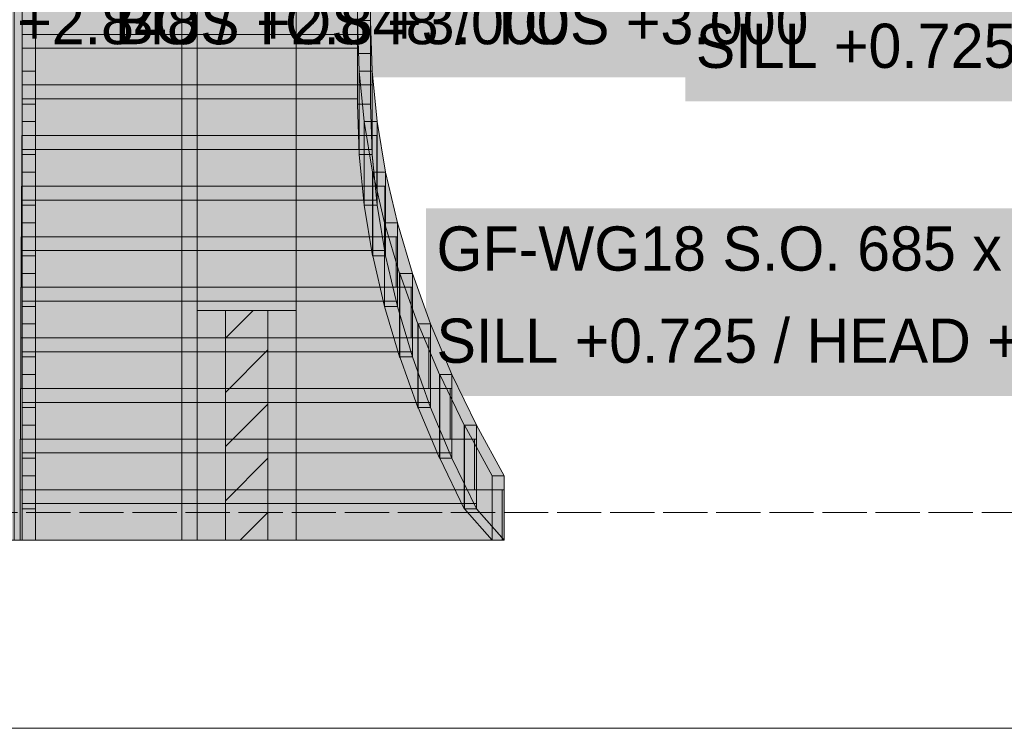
# Model space of a CAD drawing. Header units: millimetres. Extents: x 17 to 413, y 4 to 292.
# Tile 64 of 207: x 86 to 114, y 124 to 145. Entities that reach past the tile are written whole.
import ezdxf

# ---------------------------------------------------------------- set-up
doc = ezdxf.new("R2010")
doc.units = ezdxf.units.MM
doc.linetypes.add('DASHED', pattern=[1.524, 1.27, -0.254])
for name, color, linetype in [('FILL-C_BDBDBF', 7, 'Continuous'), ('FILL-EPS', 7, 'Continuous'), ('FILL-WHITE', 7, 'Continuous'), ('LINE-CORE', 7, 'Continuous'), ('LINE-INK', 7, 'Continuous'), ('LINE-STEEL-DASH', 7, 'DASHED'), ('LINE-STEEL_GREY', 7, 'Continuous'), ('TEXT-INK', 7, 'Continuous')]:
    doc.layers.add(name, color=color, linetype=linetype)

msp = doc.modelspace()

# ---------------------------------------------------------------- hatches: boundary and pattern name
at = {"layer": 'FILL-C_BDBDBF', "true_color": 0xbdbdbf}
h = msp.add_hatch(color=9, dxfattribs=at)
h.dxf.hatch_style = 1
h.paths.add_polyline_path([(91.538, 136.172), (92.757, 136.172), (92.757, 129.572), (91.585, 129.572), (91.538, 129.572)])
at = {"layer": 'FILL-EPS', "true_color": 0xccffff}
h = msp.add_hatch(color=7, dxfattribs=at)
h.dxf.hatch_style = 1
h.paths.add_polyline_path([(90.725, 135.313), (90.725, 136.172), (91.538, 136.172), (91.538, 129.572), (90.725, 129.572)])
h = msp.add_hatch(color=7, dxfattribs=at)
h.dxf.hatch_style = 1
h.paths.add_polyline_path([(93.57, 136.172), (93.57, 135.313), (93.57, 129.572), (92.757, 129.572), (92.757, 136.172), (92.993, 136.172)])
at = {"layer": 'FILL-WHITE', "true_color": 0xffffff}
h = msp.add_hatch(color=7, dxfattribs=at)
h.dxf.hatch_style = 1
h.paths.add_polyline_path([(90.725, 158.833), (90.725, 129.572), (74.627, 129.572), (74.627, 158.833)])
h.paths.add_polyline_path([(85.412, 152.972), (79.932, 152.972), (79.932, 136.172), (85.412, 136.172)], flags=0)
h = msp.add_hatch(color=7, dxfattribs=at)
h.dxf.hatch_style = 1
h.paths.add_polyline_path([(74.627, 158.833), (90.725, 158.833), (90.725, 129.572), (74.627, 129.572)])
h.paths.add_polyline_path([(85.412, 152.972), (79.932, 152.972), (79.932, 136.172), (85.412, 136.172)], flags=0)
h = msp.add_hatch(color=7, dxfattribs=at)
h.dxf.hatch_style = 1
h.paths.add_polyline_path([(91.49, 158.833), (91.49, 158.362), (126.97, 158.362), (126.97, 158.833), (132.979, 158.833), (132.979, 129.572), (128.17, 129.572), (128.17, 152.976), (90.286, 152.976), (90.286, 129.572), (85.472, 129.572), (85.472, 158.833)])
h = msp.add_hatch(color=7, dxfattribs=at)
h.dxf.hatch_style = 1
h.paths.add_polyline_path([(90.725, 158.833), (93.57, 158.833), (93.57, 157.183), (93.57, 157.182), (93.57, 129.572), (90.725, 129.572), (90.725, 158.833)])
h = msp.add_hatch(color=7, dxfattribs=at)
h.dxf.hatch_style = 1
h.paths.add_polyline_path([(93.57, 158.833), (93.57, 155.963), (93.57, 155.962), (93.57, 129.572), (93.57, 129.572), (90.725, 129.572), (90.725, 158.833)])
h.paths.add_polyline_path([(93.57, 157.182), (91.572, 157.182), (91.572, 155.962), (93.57, 155.962)], flags=0)
h = msp.add_hatch(color=7, dxfattribs=at)
h.dxf.hatch_style = 1
h.paths.add_polyline_path([(93.57, 158.833), (93.57, 157.182), (91.572, 157.182), (91.572, 155.962), (93.57, 155.962), (93.57, 129.572), (90.725, 129.572), (90.725, 158.833)])
h = msp.add_hatch(color=7, dxfattribs=at)
h.dxf.hatch_style = 1
h.paths.add_polyline_path([(85.472, 155.962), (132.979, 155.962), (132.979, 129.572), (128.17, 129.572), (128.17, 152.976), (90.286, 152.976), (90.286, 129.572), (85.472, 129.572), (85.472, 155.962)])
h = msp.add_hatch(color=7, dxfattribs=at)
h.dxf.hatch_style = 1
h.paths.add_polyline_path([(90.725, 136.172), (90.725, 152.976), (93.57, 152.976), (93.57, 136.172), (90.725, 136.172)])
h = msp.add_hatch(color=7, dxfattribs=at)
h.dxf.hatch_style = 1
h.paths.add_polyline_path([(85.706, 142.099), (85.706, 143.552), (85.706, 145.004), (85.706, 146.456), (85.706, 147.909), (85.706, 149.362), (85.706, 150.815), (86.082, 150.815), (86.082, 149.362), (86.082, 147.909), (86.082, 146.456), (86.082, 145.004), (86.082, 143.552), (86.082, 142.099)])
h = msp.add_hatch(color=7, dxfattribs=at)
h.dxf.hatch_style = 1
h.paths.add_polyline_path([(95.33, 142.099), (95.33, 143.552), (95.33, 145.004), (95.33, 146.456), (95.33, 147.909), (95.33, 149.362), (95.33, 150.815), (95.706, 150.815), (95.706, 149.362), (95.706, 147.909), (95.706, 146.456), (95.706, 145.004), (95.706, 143.552), (95.706, 142.099)])
h = msp.add_hatch(color=7, dxfattribs=at)
h.dxf.hatch_style = 1
h.paths.add_polyline_path([(81.202, 142.861), (106.018, 142.861), (106.018, 148.253), (81.202, 148.253)])
h = msp.add_hatch(color=7, dxfattribs=at)
h.dxf.hatch_style = 1
h.paths.add_polyline_path([(88.058, 142.861), (112.875, 142.861), (112.875, 148.253), (88.058, 148.253)])
h = msp.add_hatch(color=7, dxfattribs=at)
h.dxf.hatch_style = 1
h.paths.add_polyline_path([(104.744, 142.18), (127.211, 142.18), (127.211, 147.572), (104.744, 147.572)])
h = msp.add_hatch(color=7, dxfattribs=at)
h.dxf.hatch_style = 1
h.paths.add_polyline_path([(86.082, 145.952), (86.082, 144.499), (85.706, 144.499), (85.706, 145.952)])
h = msp.add_hatch(color=7, dxfattribs=at)
h.dxf.hatch_style = 1
h.paths.add_polyline_path([(85.706, 145.152), (85.706, 145.552), (95.33, 145.552), (95.33, 145.952), (95.706, 145.952), (95.706, 145.552), (95.706, 143.699), (95.706, 143.552), (95.33, 143.552), (95.33, 143.699), (85.706, 143.699), (85.706, 144.099)])
h = msp.add_hatch(color=7, dxfattribs=at)
h.dxf.hatch_style = 1
h.paths.add_polyline_path([(95.706, 145.952), (95.706, 144.499), (95.33, 144.499), (95.33, 145.952)])
h = msp.add_hatch(color=7, dxfattribs=at)
h.dxf.hatch_style = 1
h.paths.add_polyline_path([(85.706, 145.552), (95.706, 145.552), (95.706, 144.099), (85.706, 144.099), (85.706, 145.552)])
h = msp.add_hatch(color=7, dxfattribs=at)
h.dxf.hatch_style = 1
h.paths.add_polyline_path([(85.706, 143.699), (85.706, 144.099), (95.33, 144.099), (95.33, 144.499), (95.706, 144.499), (95.706, 144.099), (95.706, 142.246), (95.706, 142.099), (95.33, 142.099), (95.33, 142.246), (85.706, 142.246), (85.706, 142.646)])
h = msp.add_hatch(color=7, dxfattribs=at)
h.dxf.hatch_style = 1
h.paths.add_polyline_path([(86.082, 144.499), (86.082, 143.046), (85.706, 143.046), (85.706, 144.499)])
h = msp.add_hatch(color=7, dxfattribs=at)
h.dxf.hatch_style = 1
h.paths.add_polyline_path([(95.33, 144.512), (95.33, 144.499), (95.378, 143.046), (95.378, 140.646), (95.378, 140.633), (95.378, 140.646), (95.33, 142.099), (95.33, 144.499)])
h = msp.add_hatch(color=7, dxfattribs=at)
h.dxf.hatch_style = 1
h.paths.add_polyline_path([(95.33, 144.499), (95.706, 144.499), (95.706, 142.099), (95.33, 142.099)])
h = msp.add_hatch(color=7, dxfattribs=at)
h.dxf.hatch_style = 1
h.paths.add_polyline_path([(95.378, 143.046), (95.33, 144.499), (95.706, 144.499), (95.754, 143.046)])
h = msp.add_hatch(color=7, dxfattribs=at)
h.dxf.hatch_style = 1
h.paths.add_polyline_path([(95.706, 142.099), (95.706, 142.246), (95.706, 144.499), (95.753, 143.059), (95.754, 143.059), (95.754, 143.046), (95.754, 142.646), (95.754, 140.646), (95.706, 142.086), (95.706, 142.086)])
h = msp.add_hatch(color=7, dxfattribs=at)
h.dxf.hatch_style = 1
h.paths.add_polyline_path([(85.706, 144.099), (95.706, 144.099), (95.706, 142.646), (85.706, 142.646), (85.706, 144.099)])
h = msp.add_hatch(color=7, dxfattribs=at)
h.dxf.hatch_style = 1
h.paths.add_polyline_path([(86.082, 143.046), (86.082, 141.593), (85.706, 141.593), (85.706, 143.046)])
h = msp.add_hatch(color=7, dxfattribs=at)
h.dxf.hatch_style = 1
h.paths.add_polyline_path([(95.378, 140.646), (95.378, 143.046), (95.754, 143.046), (95.754, 140.646), (95.378, 140.646)])
h = msp.add_hatch(color=7, dxfattribs=at)
h.dxf.hatch_style = 1
h.paths.add_polyline_path([(95.754, 143.046), (95.754, 140.646), (95.379, 140.646), (95.379, 143.046)])
h = msp.add_hatch(color=7, dxfattribs=at)
h.dxf.hatch_style = 1
h.paths.add_polyline_path([(95.379, 143.046), (95.754, 143.046), (95.898, 141.593), (95.523, 141.593)])
h = msp.add_hatch(color=7, dxfattribs=at)
h.dxf.hatch_style = 1
h.paths.add_polyline_path([(95.523, 141.593), (95.523, 139.193), (95.379, 140.646), (95.379, 143.046)])
h = msp.add_hatch(color=7, dxfattribs=at)
h.dxf.hatch_style = 1
h.paths.add_polyline_path([(95.754, 140.646), (95.754, 140.793), (95.754, 143.046), (95.897, 141.606), (95.898, 141.606), (95.898, 141.593), (95.898, 141.193), (95.898, 139.193), (95.755, 140.633), (95.754, 140.633)])
h = msp.add_hatch(color=7, dxfattribs=at)
h.dxf.hatch_style = 1
h.paths.add_polyline_path([(85.699, 142.646), (95.747, 142.646), (95.747, 141.193), (85.699, 141.193)])
h = msp.add_hatch(color=7, dxfattribs=at)
h.dxf.hatch_style = 1
h.paths.add_polyline_path([(85.706, 142.646), (85.706, 141.193), (85.699, 141.193), (85.699, 142.646)])
h = msp.add_hatch(color=7, dxfattribs=at)
h.dxf.hatch_style = 1
h.paths.add_polyline_path([(85.706, 142.246), (85.706, 142.646), (95.754, 142.646), (95.754, 140.793), (85.706, 140.793), (85.706, 141.193)])
h = msp.add_hatch(color=7, dxfattribs=at)
h.dxf.hatch_style = 1
h.paths.add_polyline_path([(95.747, 142.646), (95.754, 142.646), (95.754, 141.193), (95.747, 141.193)])
h = msp.add_hatch(color=7, dxfattribs=at)
h.dxf.hatch_style = 1
h.paths.add_polyline_path([(85.706, 140.646), (85.706, 142.099), (86.082, 142.099), (86.082, 140.646)])
h = msp.add_hatch(color=7, dxfattribs=at)
h.dxf.hatch_style = 1
h.paths.add_polyline_path([(95.378, 140.646), (95.33, 142.099), (95.706, 142.099), (95.754, 140.646)])
h = msp.add_hatch(color=7, dxfattribs=at)
h.dxf.hatch_style = 1
h.paths.add_polyline_path([(85.706, 141.593), (86.082, 141.593), (86.082, 140.141), (85.706, 140.141), (85.706, 141.593)])
h = msp.add_hatch(color=7, dxfattribs=at)
h.dxf.hatch_style = 1
h.paths.add_polyline_path([(95.523, 141.593), (95.898, 141.593), (95.898, 139.193), (95.523, 139.193)])
h = msp.add_hatch(color=7, dxfattribs=at)
h.dxf.hatch_style = 1
h.paths.add_polyline_path([(95.898, 141.593), (95.898, 139.193), (95.525, 139.193), (95.525, 141.593)])
h = msp.add_hatch(color=7, dxfattribs=at)
h.dxf.hatch_style = 1
h.paths.add_polyline_path([(95.525, 141.593), (95.898, 141.593), (96.138, 140.141), (95.765, 140.141)])
h = msp.add_hatch(color=7, dxfattribs=at)
h.dxf.hatch_style = 1
h.paths.add_polyline_path([(95.765, 140.141), (95.765, 137.741), (95.525, 139.193), (95.525, 141.593)])
h = msp.add_hatch(color=7, dxfattribs=at)
h.dxf.hatch_style = 1
h.paths.add_polyline_path([(95.898, 139.341), (95.898, 141.593), (96.138, 140.141), (96.138, 139.741), (96.138, 137.741), (95.898, 139.193)])
h = msp.add_hatch(color=7, dxfattribs=at)
h.dxf.hatch_style = 1
h.paths.add_polyline_path([(95.883, 141.193), (95.883, 139.741), (85.691, 139.741), (85.691, 141.193)])
h = msp.add_hatch(color=7, dxfattribs=at)
h.dxf.hatch_style = 1
h.paths.add_polyline_path([(85.706, 141.193), (85.706, 139.741), (85.691, 139.741), (85.691, 141.193)])
h = msp.add_hatch(color=7, dxfattribs=at)
h.dxf.hatch_style = 1
h.paths.add_polyline_path([(85.706, 140.793), (85.706, 141.193), (95.898, 141.193), (95.898, 139.341), (85.706, 139.341), (85.706, 139.741)])
h = msp.add_hatch(color=7, dxfattribs=at)
h.dxf.hatch_style = 1
h.paths.add_polyline_path([(95.883, 141.193), (95.898, 141.193), (95.898, 139.741), (95.883, 139.741)])
h = msp.add_hatch(color=7, dxfattribs=at)
h.dxf.hatch_style = 1
h.paths.add_polyline_path([(85.706, 139.193), (85.706, 140.646), (86.082, 140.646), (86.082, 139.193)])
h = msp.add_hatch(color=7, dxfattribs=at)
h.dxf.hatch_style = 1
h.paths.add_polyline_path([(95.379, 140.646), (95.754, 140.646), (95.898, 139.193), (95.523, 139.193)])
h = msp.add_hatch(color=7, dxfattribs=at)
h.dxf.hatch_style = 1
h.paths.add_polyline_path([(86.082, 140.141), (86.082, 138.688), (85.706, 138.688), (85.706, 140.141)])
h = msp.add_hatch(color=7, dxfattribs=at)
h.dxf.hatch_style = 1
h.paths.add_polyline_path([(95.765, 137.741), (95.765, 140.141), (96.138, 140.141), (96.138, 137.741)])
h = msp.add_hatch(color=7, dxfattribs=at)
h.dxf.hatch_style = 1
h.paths.add_polyline_path([(95.766, 140.154), (95.767, 140.141), (96.103, 138.688), (96.103, 136.288), (96.104, 136.276), (96.103, 136.288), (95.767, 137.741), (95.767, 140.141)])
h = msp.add_hatch(color=7, dxfattribs=at)
h.dxf.hatch_style = 1
h.paths.add_polyline_path([(96.138, 140.141), (96.138, 137.741), (95.767, 137.741), (95.767, 140.141)])
h = msp.add_hatch(color=7, dxfattribs=at)
h.dxf.hatch_style = 1
h.paths.add_polyline_path([(96.103, 138.688), (95.767, 140.141), (96.138, 140.141), (96.474, 138.688)])
h = msp.add_hatch(color=7, dxfattribs=at)
h.dxf.hatch_style = 1
h.paths.add_polyline_path([(96.138, 137.741), (96.138, 137.888), (96.138, 140.141), (96.474, 138.688), (96.474, 138.288), (96.474, 136.288)])
h = msp.add_hatch(color=7, dxfattribs=at)
h.dxf.hatch_style = 1
h.paths.add_polyline_path([(85.684, 139.741), (96.116, 139.741), (96.116, 138.288), (85.684, 138.288)])
h = msp.add_hatch(color=7, dxfattribs=at)
h.dxf.hatch_style = 1
h.paths.add_polyline_path([(85.706, 139.741), (85.706, 138.288), (85.684, 138.288), (85.684, 139.741)])
h = msp.add_hatch(color=7, dxfattribs=at)
h.dxf.hatch_style = 1
h.paths.add_polyline_path([(85.706, 139.341), (85.706, 139.741), (96.138, 139.741), (96.138, 137.888), (85.706, 137.888), (85.706, 138.288)])
h = msp.add_hatch(color=7, dxfattribs=at)
h.dxf.hatch_style = 1
h.paths.add_polyline_path([(96.116, 138.288), (96.116, 139.741), (96.138, 139.741), (96.138, 138.288)])
h = msp.add_hatch(color=7, dxfattribs=at)
h.dxf.hatch_style = 1
h.paths.add_polyline_path([(85.706, 137.741), (85.706, 139.193), (86.082, 139.193), (86.082, 137.741), (85.706, 137.741)])
h = msp.add_hatch(color=7, dxfattribs=at)
h.dxf.hatch_style = 1
h.paths.add_polyline_path([(95.525, 139.193), (95.898, 139.193), (96.138, 137.741), (95.765, 137.741)])
h = msp.add_hatch(color=7, dxfattribs=at)
h.dxf.hatch_style = 1
h.paths.add_polyline_path([(97.299, 133.713), (119.766, 133.713), (119.766, 139.105), (97.299, 139.105)])
h = msp.add_hatch(color=7, dxfattribs=at)
h.dxf.hatch_style = 1
h.paths.add_polyline_path([(86.082, 138.688), (86.082, 137.236), (85.706, 137.236), (85.706, 138.688)])
h = msp.add_hatch(color=7, dxfattribs=at)
h.dxf.hatch_style = 1
h.paths.add_polyline_path([(96.103, 136.288), (96.103, 138.688), (96.474, 138.688), (96.474, 136.288)])
h = msp.add_hatch(color=7, dxfattribs=at)
h.dxf.hatch_style = 1
h.paths.add_polyline_path([(96.107, 138.688), (96.539, 137.236), (96.539, 134.836), (96.54, 134.823), (96.539, 134.836), (96.107, 136.288), (96.107, 138.688), (96.105, 138.701)])
h = msp.add_hatch(color=7, dxfattribs=at)
h.dxf.hatch_style = 1
h.paths.add_polyline_path([(96.474, 138.688), (96.474, 136.288), (96.107, 136.288), (96.107, 138.688)])
h = msp.add_hatch(color=7, dxfattribs=at)
h.dxf.hatch_style = 1
h.paths.add_polyline_path([(96.906, 137.236), (96.539, 137.236), (96.107, 138.688), (96.474, 138.688)])
h = msp.add_hatch(color=7, dxfattribs=at)
h.dxf.hatch_style = 1
h.paths.add_polyline_path([(96.906, 137.236), (96.906, 136.836), (96.906, 134.836), (96.474, 136.288), (96.474, 136.436), (96.474, 138.688)])
h = msp.add_hatch(color=7, dxfattribs=at)
h.dxf.hatch_style = 1
h.paths.add_polyline_path([(96.444, 138.288), (96.444, 136.836), (85.676, 136.836), (85.676, 138.288)])
h = msp.add_hatch(color=7, dxfattribs=at)
h.dxf.hatch_style = 1
h.paths.add_polyline_path([(85.706, 138.288), (85.706, 136.836), (85.676, 136.836), (85.676, 138.288)])
h = msp.add_hatch(color=7, dxfattribs=at)
h.dxf.hatch_style = 1
h.paths.add_polyline_path([(85.706, 137.888), (85.706, 138.288), (96.474, 138.288), (96.474, 136.436), (85.706, 136.436), (85.706, 136.836)])
h = msp.add_hatch(color=7, dxfattribs=at)
h.dxf.hatch_style = 1
h.paths.add_polyline_path([(96.444, 138.288), (96.474, 138.288), (96.474, 136.836), (96.444, 136.836)])
h = msp.add_hatch(color=7, dxfattribs=at)
h.dxf.hatch_style = 1
h.paths.add_polyline_path([(85.706, 137.741), (86.082, 137.741), (86.082, 136.288), (85.706, 136.288)])
h = msp.add_hatch(color=7, dxfattribs=at)
h.dxf.hatch_style = 1
h.paths.add_polyline_path([(96.103, 136.288), (95.767, 137.741), (96.138, 137.741), (96.474, 136.288)])
h = msp.add_hatch(color=7, dxfattribs=at)
h.dxf.hatch_style = 1
h.paths.add_polyline_path([(86.082, 137.236), (86.082, 135.783), (85.706, 135.783), (85.706, 137.236)])
h = msp.add_hatch(color=7, dxfattribs=at)
h.dxf.hatch_style = 1
h.paths.add_polyline_path([(96.539, 134.836), (96.539, 137.236), (96.906, 137.236), (96.906, 134.836)])
h = msp.add_hatch(color=7, dxfattribs=at)
h.dxf.hatch_style = 1
h.paths.add_polyline_path([(96.541, 137.248), (96.543, 137.236), (97.063, 135.783), (97.063, 133.383), (97.065, 133.37), (97.063, 133.383), (96.543, 134.836), (96.543, 137.236)])
h = msp.add_hatch(color=7, dxfattribs=at)
h.dxf.hatch_style = 1
h.paths.add_polyline_path([(96.906, 137.236), (96.906, 134.836), (96.543, 134.836), (96.543, 137.236)])
h = msp.add_hatch(color=7, dxfattribs=at)
h.dxf.hatch_style = 1
h.paths.add_polyline_path([(96.906, 137.236), (97.426, 135.783), (97.063, 135.783), (96.543, 137.236), (96.906, 137.236)])
h = msp.add_hatch(color=7, dxfattribs=at)
h.dxf.hatch_style = 1
h.paths.add_polyline_path([(97.426, 135.783), (97.426, 135.383), (97.426, 133.383), (96.906, 134.836), (96.906, 134.983), (96.906, 137.236)])
h = msp.add_hatch(color=7, dxfattribs=at)
h.dxf.hatch_style = 1
h.paths.add_polyline_path([(96.868, 136.836), (96.868, 135.383), (85.668, 135.383), (85.668, 136.836)])
h = msp.add_hatch(color=7, dxfattribs=at)
h.dxf.hatch_style = 1
h.paths.add_polyline_path([(85.706, 136.836), (85.706, 135.383), (85.668, 135.383), (85.668, 136.836)])
h = msp.add_hatch(color=7, dxfattribs=at)
h.dxf.hatch_style = 1
h.paths.add_polyline_path([(85.706, 136.436), (85.706, 136.836), (96.906, 136.836), (96.906, 134.983), (85.706, 134.983), (85.706, 135.383)])
h = msp.add_hatch(color=7, dxfattribs=at)
h.dxf.hatch_style = 1
h.paths.add_polyline_path([(96.868, 135.383), (96.868, 136.836), (96.906, 136.836), (96.906, 135.383)])
h = msp.add_hatch(color=7, dxfattribs=at)
h.dxf.hatch_style = 1
h.paths.add_polyline_path([(85.706, 136.288), (86.082, 136.288), (86.082, 134.836), (85.706, 134.836)])
h = msp.add_hatch(color=7, dxfattribs=at)
h.dxf.hatch_style = 1
h.paths.add_polyline_path([(96.906, 134.836), (96.539, 134.836), (96.107, 136.288), (96.474, 136.288)])
h = msp.add_hatch(color=7, dxfattribs=at)
h.dxf.hatch_style = 1
h.paths.add_polyline_path([(86.082, 135.783), (86.082, 134.33), (85.706, 134.33), (85.706, 135.783)])
h = msp.add_hatch(color=7, dxfattribs=at)
h.dxf.hatch_style = 1
h.paths.add_polyline_path([(97.063, 133.383), (97.063, 135.783), (97.426, 135.783), (97.426, 133.383)])
h = msp.add_hatch(color=7, dxfattribs=at)
h.dxf.hatch_style = 1
h.paths.add_polyline_path([(97.426, 135.783), (97.426, 133.383), (97.068, 133.383), (97.068, 135.783)])
h = msp.add_hatch(color=7, dxfattribs=at)
h.dxf.hatch_style = 1
h.paths.add_polyline_path([(98.042, 134.33), (97.684, 134.33), (97.068, 135.783), (97.426, 135.783)])
h = msp.add_hatch(color=7, dxfattribs=at)
h.dxf.hatch_style = 1
h.paths.add_polyline_path([(97.684, 134.33), (97.684, 131.93), (97.068, 133.383), (97.068, 135.783)])
h = msp.add_hatch(color=7, dxfattribs=at)
h.dxf.hatch_style = 1
h.paths.add_polyline_path([(97.426, 133.383), (97.426, 133.53), (97.426, 135.783), (98.042, 134.33), (98.042, 134.33), (98.042, 133.93), (98.042, 131.93), (97.426, 133.383)])
h = msp.add_hatch(color=7, dxfattribs=at)
h.dxf.hatch_style = 1
h.paths.add_polyline_path([(97.381, 135.383), (97.381, 133.93), (85.661, 133.93), (85.661, 135.383)])
h = msp.add_hatch(color=7, dxfattribs=at)
h.dxf.hatch_style = 1
h.paths.add_polyline_path([(85.706, 135.383), (85.706, 133.93), (85.661, 133.93), (85.661, 135.383)])
h = msp.add_hatch(color=7, dxfattribs=at)
h.dxf.hatch_style = 1
h.paths.add_polyline_path([(85.706, 134.983), (85.706, 135.383), (97.426, 135.383), (97.426, 133.53), (85.706, 133.53), (85.706, 133.93)])
h = msp.add_hatch(color=7, dxfattribs=at)
h.dxf.hatch_style = 1
h.paths.add_polyline_path([(97.381, 135.383), (97.426, 135.383), (97.426, 133.93), (97.381, 133.93)])
h = msp.add_hatch(color=7, dxfattribs=at)
h.dxf.hatch_style = 1
h.paths.add_polyline_path([(85.706, 133.383), (85.706, 134.836), (86.082, 134.836), (86.082, 133.383)])
h = msp.add_hatch(color=7, dxfattribs=at)
h.dxf.hatch_style = 1
h.paths.add_polyline_path([(96.906, 134.836), (97.426, 133.383), (97.063, 133.383), (96.543, 134.836), (96.906, 134.836)])
h = msp.add_hatch(color=7, dxfattribs=at)
h.dxf.hatch_style = 1
h.paths.add_polyline_path([(85.706, 134.33), (86.082, 134.33), (86.082, 132.878), (85.706, 132.878), (85.706, 134.33)])
h = msp.add_hatch(color=7, dxfattribs=at)
h.dxf.hatch_style = 1
h.paths.add_polyline_path([(97.684, 134.33), (98.042, 134.33), (98.042, 131.93), (97.684, 131.93)])
h = msp.add_hatch(color=7, dxfattribs=at)
h.dxf.hatch_style = 1
h.paths.add_polyline_path([(98.042, 134.33), (98.042, 131.93), (97.69, 131.93), (97.69, 134.33)])
h = msp.add_hatch(color=7, dxfattribs=at)
h.dxf.hatch_style = 1
h.paths.add_polyline_path([(98.042, 134.33), (98.746, 132.878), (98.394, 132.878), (97.69, 134.33), (98.042, 134.33)])
h = msp.add_hatch(color=7, dxfattribs=at)
h.dxf.hatch_style = 1
h.paths.add_polyline_path([(98.394, 132.878), (98.394, 130.478), (97.69, 131.93), (97.69, 134.33)])
h = msp.add_hatch(color=7, dxfattribs=at)
h.dxf.hatch_style = 1
h.paths.add_polyline_path([(98.042, 131.93), (98.042, 132.078), (98.042, 134.33), (98.746, 132.878), (98.746, 132.478), (98.746, 130.478)])
h = msp.add_hatch(color=7, dxfattribs=at)
h.dxf.hatch_style = 1
h.paths.add_polyline_path([(85.654, 133.93), (97.99, 133.93), (97.99, 132.478), (85.654, 132.478), (85.654, 133.93)])
h = msp.add_hatch(color=7, dxfattribs=at)
h.dxf.hatch_style = 1
h.paths.add_polyline_path([(85.706, 133.93), (85.706, 132.478), (85.654, 132.478), (85.654, 133.93)])
h = msp.add_hatch(color=7, dxfattribs=at)
h.dxf.hatch_style = 1
h.paths.add_polyline_path([(85.706, 133.53), (85.706, 133.93), (98.042, 133.93), (98.042, 132.078), (85.706, 132.078), (85.706, 132.478)])
h = msp.add_hatch(color=7, dxfattribs=at)
h.dxf.hatch_style = 1
h.paths.add_polyline_path([(97.99, 133.93), (98.042, 133.93), (98.042, 132.478), (97.99, 132.478)])
h = msp.add_hatch(color=7, dxfattribs=at)
h.dxf.hatch_style = 1
h.paths.add_polyline_path([(85.706, 131.93), (85.706, 133.383), (86.082, 133.383), (86.082, 131.93)])
h = msp.add_hatch(color=7, dxfattribs=at)
h.dxf.hatch_style = 1
h.paths.add_polyline_path([(98.042, 131.93), (97.684, 131.93), (97.068, 133.383), (97.426, 133.383)])
h = msp.add_hatch(color=7, dxfattribs=at)
h.dxf.hatch_style = 1
h.paths.add_polyline_path([(86.082, 132.878), (86.082, 131.425), (85.706, 131.425), (85.706, 132.878)])
h = msp.add_hatch(color=7, dxfattribs=at)
h.dxf.hatch_style = 1
h.paths.add_polyline_path([(98.394, 130.478), (98.394, 132.878), (98.746, 132.878), (98.746, 130.478)])
h = msp.add_hatch(color=7, dxfattribs=at)
h.dxf.hatch_style = 1
h.paths.add_polyline_path([(98.746, 132.878), (98.746, 130.478), (98.401, 130.478), (98.401, 132.878)])
h = msp.add_hatch(color=7, dxfattribs=at)
h.dxf.hatch_style = 1
h.paths.add_polyline_path([(99.546, 131.425), (99.201, 131.425), (98.401, 132.878), (98.746, 132.878)])
h = msp.add_hatch(color=7, dxfattribs=at)
h.dxf.hatch_style = 1
h.paths.add_polyline_path([(99.201, 131.425), (99.201, 129.572), (98.401, 130.478), (98.401, 132.878)])
h = msp.add_hatch(color=7, dxfattribs=at)
h.dxf.hatch_style = 1
h.paths.add_polyline_path([(98.746, 130.625), (98.746, 132.878), (99.546, 131.425), (99.546, 131.025), (99.546, 129.572), (99.483, 129.572), (99.483, 129.644), (98.746, 130.478)])
h = msp.add_hatch(color=7, dxfattribs=at)
h.dxf.hatch_style = 1
h.paths.add_polyline_path([(98.688, 132.478), (98.688, 131.025), (85.648, 131.025), (85.648, 132.478)])
h = msp.add_hatch(color=7, dxfattribs=at)
h.dxf.hatch_style = 1
h.paths.add_polyline_path([(85.706, 132.478), (85.706, 131.025), (85.648, 131.025), (85.648, 132.478)])
h = msp.add_hatch(color=7, dxfattribs=at)
h.dxf.hatch_style = 1
h.paths.add_polyline_path([(85.706, 132.078), (85.706, 132.478), (98.746, 132.478), (98.746, 130.625), (85.706, 130.625), (85.706, 131.025)])
h = msp.add_hatch(color=7, dxfattribs=at)
h.dxf.hatch_style = 1
h.paths.add_polyline_path([(98.688, 131.025), (98.688, 132.478), (98.746, 132.478), (98.746, 131.025)])
h = msp.add_hatch(color=7, dxfattribs=at)
h.dxf.hatch_style = 1
h.paths.add_polyline_path([(85.706, 130.478), (85.706, 131.93), (86.082, 131.93), (86.082, 130.478), (85.706, 130.478)])
h = msp.add_hatch(color=7, dxfattribs=at)
h.dxf.hatch_style = 1
h.paths.add_polyline_path([(98.042, 131.93), (98.746, 130.478), (98.394, 130.478), (97.69, 131.93), (98.042, 131.93)])
h = msp.add_hatch(color=7, dxfattribs=at)
h.dxf.hatch_style = 1
h.paths.add_polyline_path([(85.706, 129.572), (85.706, 131.425), (86.082, 131.425), (86.082, 129.572), (85.706, 129.572)])
h = msp.add_hatch(color=7, dxfattribs=at)
h.dxf.hatch_style = 1
h.paths.add_polyline_path([(99.201, 129.572), (99.201, 131.425), (99.546, 131.425), (99.546, 129.572), (99.201, 129.572)])
h = msp.add_hatch(color=7, dxfattribs=at)
h.dxf.hatch_style = 1
h.paths.add_polyline_path([(99.483, 131.025), (99.483, 129.572), (85.643, 129.572), (85.643, 131.025)])
h = msp.add_hatch(color=7, dxfattribs=at)
h.dxf.hatch_style = 1
h.paths.add_polyline_path([(85.706, 131.025), (85.706, 129.572), (85.643, 129.572), (85.643, 131.025)])
h = msp.add_hatch(color=7, dxfattribs=at)
h.dxf.hatch_style = 1
h.paths.add_polyline_path([(85.706, 130.625), (85.706, 131.025), (99.546, 131.025), (99.546, 129.572), (85.706, 129.572)])
h = msp.add_hatch(color=7, dxfattribs=at)
h.dxf.hatch_style = 1
h.paths.add_polyline_path([(85.706, 130.478), (86.082, 130.478), (86.082, 129.572), (85.706, 129.572)])
h = msp.add_hatch(color=7, dxfattribs=at)
h.dxf.hatch_style = 1
h.paths.add_polyline_path([(98.746, 130.478), (99.546, 129.572), (99.201, 129.572), (98.401, 130.478)])

# ---------------------------------------------------------------- linework, layer by layer
at = {"layer": 'LINE-CORE', "lineweight": 5}
for points in [[(90.725, 158.833), (90.725, 129.572), (74.627, 129.572), (74.627, 158.833)], [(74.627, 158.833), (90.725, 158.833), (90.725, 129.572), (74.627, 129.572)], [(91.49, 158.833), (91.49, 158.362), (126.97, 158.362), (126.97, 158.833), (132.979, 158.833), (132.979, 129.572), (128.17, 129.572), (128.17, 152.976), (90.286, 152.976), (90.286, 129.572), (85.472, 129.572), (85.472, 158.833)], [(90.725, 158.833), (90.725, 158.833), (93.57, 158.833), (93.57, 157.183), (93.57, 157.182), (93.57, 129.572), (93.57, 129.572), (93.57, 129.572), (93.57, 129.572), (90.725, 129.572), (90.725, 158.833), (90.725, 158.833)], [(93.57, 158.833), (93.57, 155.963), (93.57, 155.962), (93.57, 129.572), (93.57, 129.572), (90.725, 129.572), (90.725, 158.833)], [(93.57, 158.833), (93.57, 157.182), (91.572, 157.182), (91.572, 155.962), (93.57, 155.962), (93.57, 129.572), (93.57, 129.572), (93.57, 129.572), (93.57, 129.572), (90.725, 129.572), (90.725, 129.572), (90.725, 158.833), (90.725, 158.833), (90.725, 158.833), (90.725, 158.833)], [(85.472, 155.962), (132.979, 155.962), (132.979, 129.572), (128.17, 129.572), (128.17, 152.976), (90.286, 152.976), (90.286, 129.572), (85.472, 129.572), (85.472, 129.572), (85.472, 129.572), (85.472, 129.572), (85.472, 155.962), (85.472, 155.962)], [(90.725, 136.172), (90.725, 136.172), (90.725, 152.976), (93.57, 152.976), (93.57, 152.976), (93.57, 152.976), (93.57, 136.172), (90.725, 136.172), (90.725, 136.172)], [(86.082, 145.952), (86.082, 144.499), (86.082, 144.499), (85.706, 144.499), (85.706, 145.952), (85.706, 145.952)], [(85.706, 145.152), (85.706, 145.552), (95.33, 145.552), (95.33, 145.952), (95.706, 145.952), (95.706, 145.552), (95.706, 143.699), (95.706, 143.552), (95.33, 143.552), (95.33, 143.699), (85.706, 143.699), (85.706, 144.099)], [(95.706, 145.952), (95.706, 144.499), (95.706, 144.499), (95.33, 144.499), (95.33, 145.952), (95.33, 145.952)], [(85.706, 145.552), (85.706, 145.552), (95.706, 145.552), (95.706, 144.099), (95.706, 144.099), (95.706, 144.099), (95.706, 144.099), (85.706, 144.099), (85.706, 145.552), (85.706, 145.552)], [(85.706, 143.699), (85.706, 144.099), (95.33, 144.099), (95.33, 144.499), (95.706, 144.499), (95.706, 144.099), (95.706, 142.246), (95.706, 142.099), (95.33, 142.099), (95.33, 142.246), (85.706, 142.246), (85.706, 142.646)], [(86.082, 144.499), (86.082, 143.046), (86.082, 143.046), (85.706, 143.046), (85.706, 144.499), (85.706, 144.499)], [(95.33, 144.512), (95.33, 144.499), (95.378, 143.046), (95.378, 140.646), (95.378, 140.633), (95.378, 140.633), (95.378, 140.646), (95.33, 142.099), (95.33, 144.499), (95.33, 144.512)], [(95.33, 144.499), (95.33, 144.499), (95.33, 144.499), (95.706, 144.499), (95.706, 142.099), (95.706, 142.099), (95.706, 142.099), (95.706, 142.099), (95.33, 142.099), (95.33, 144.499)], [(95.378, 143.046), (95.33, 144.499), (95.706, 144.499), (95.706, 144.499), (95.754, 143.046), (95.378, 143.046)], [(95.706, 142.099), (95.706, 142.099), (95.706, 142.246), (95.706, 142.246), (95.706, 144.499), (95.753, 143.059), (95.754, 143.059), (95.754, 143.046), (95.754, 143.046), (95.754, 142.646), (95.754, 142.646), (95.754, 140.646), (95.706, 142.086), (95.706, 142.086)], [(85.706, 144.099), (85.706, 144.099), (95.706, 144.099), (95.706, 142.646), (95.706, 142.646), (95.706, 142.646), (95.706, 142.646), (85.706, 142.646), (85.706, 144.099), (85.706, 144.099)], [(86.082, 143.046), (86.082, 141.593), (86.082, 141.593), (85.706, 141.593), (85.706, 143.046), (85.706, 143.046)], [(95.378, 140.646), (95.378, 140.646), (95.378, 143.046), (95.754, 143.046), (95.754, 143.046), (95.754, 143.046), (95.754, 143.046), (95.754, 140.646), (95.378, 140.646), (95.378, 140.646)], [(95.754, 143.046), (95.754, 140.646), (95.379, 140.646), (95.379, 143.046)], [(95.379, 143.046), (95.754, 143.046), (95.898, 141.593), (95.523, 141.593)], [(95.523, 141.593), (95.523, 139.193), (95.379, 140.646), (95.379, 143.046)], [(95.754, 140.646), (95.754, 140.646), (95.754, 140.646), (95.754, 140.793), (95.754, 140.793), (95.754, 143.046), (95.897, 141.606), (95.898, 141.606), (95.898, 141.593), (95.898, 141.593), (95.898, 141.593), (95.898, 141.193), (95.898, 141.193), (95.898, 139.193), (95.755, 140.633), (95.754, 140.633)], [(85.699, 142.646), (85.699, 142.646), (95.747, 142.646), (95.747, 141.193), (95.747, 141.193), (95.747, 141.193), (85.699, 141.193), (85.699, 142.646)], [(85.706, 142.646), (85.706, 141.193), (85.706, 141.193), (85.699, 141.193), (85.699, 142.646), (85.699, 142.646)], [(85.706, 142.246), (85.706, 142.646), (95.754, 142.646), (95.754, 142.646), (95.754, 142.646), (95.754, 140.793), (85.706, 140.793), (85.706, 141.193)], [(95.747, 142.646), (95.754, 142.646), (95.754, 141.193), (95.747, 141.193)], [(85.706, 140.646), (85.706, 142.099), (86.082, 142.099), (86.082, 142.099), (86.082, 140.646), (85.706, 140.646)], [(95.378, 140.646), (95.33, 142.099), (95.706, 142.099), (95.706, 142.099), (95.754, 140.646), (95.378, 140.646)], [(85.706, 141.593), (86.082, 141.593), (86.082, 140.141), (86.082, 140.141), (86.082, 140.141), (86.082, 140.141), (85.706, 140.141), (85.706, 141.593), (85.706, 141.593), (85.706, 141.593)], [(95.523, 141.593), (95.898, 141.593), (95.898, 139.193), (95.523, 139.193)], [(95.898, 141.593), (95.898, 139.193), (95.898, 139.193), (95.525, 139.193), (95.525, 141.593), (95.525, 141.593)], [(95.525, 141.593), (95.898, 141.593), (95.898, 141.593), (96.138, 140.141), (95.765, 140.141), (95.765, 140.141)], [(95.765, 140.141), (95.765, 137.741), (95.525, 139.193), (95.525, 141.593)], [(95.898, 139.341), (95.898, 141.593), (96.138, 140.141), (96.138, 139.741), (96.138, 137.741), (95.898, 139.193)], [(95.883, 141.193), (95.883, 139.741), (85.691, 139.741), (85.691, 141.193)], [(85.706, 141.193), (85.706, 139.741), (85.691, 139.741), (85.691, 141.193)], [(85.706, 140.793), (85.706, 141.193), (95.898, 141.193), (95.898, 139.341), (85.706, 139.341), (85.706, 139.741)], [(95.883, 141.193), (95.898, 141.193), (95.898, 139.741), (95.883, 139.741)], [(85.706, 139.193), (85.706, 140.646), (86.082, 140.646), (86.082, 140.646), (86.082, 139.193), (85.706, 139.193)], [(95.379, 140.646), (95.754, 140.646), (95.898, 139.193), (95.523, 139.193)], [(86.082, 140.141), (86.082, 138.688), (86.082, 138.688), (85.706, 138.688), (85.706, 140.141), (85.706, 140.141)], [(95.765, 137.741), (95.765, 140.141), (96.138, 140.141), (96.138, 140.141), (96.138, 137.741), (95.765, 137.741)], [(95.766, 140.154), (95.767, 140.141), (96.103, 138.688), (96.103, 136.288), (96.104, 136.276), (96.104, 136.276), (96.103, 136.288), (95.767, 137.741), (95.767, 140.141), (95.766, 140.154)], [(96.138, 140.141), (96.138, 137.741), (96.138, 137.741), (95.767, 137.741), (95.767, 140.141), (95.767, 140.141)], [(96.103, 138.688), (95.767, 140.141), (96.138, 140.141), (96.138, 140.141), (96.474, 138.688), (96.103, 138.688)], [(96.138, 137.741), (96.138, 137.741), (96.138, 137.741), (96.138, 137.888), (96.138, 137.888), (96.138, 140.141), (96.474, 138.688), (96.474, 138.688), (96.474, 138.688), (96.474, 138.688), (96.474, 138.288), (96.474, 138.288), (96.474, 136.288), (96.138, 137.741)], [(85.684, 139.741), (85.684, 139.741), (96.116, 139.741), (96.116, 138.288), (85.684, 138.288), (85.684, 139.741)], [(85.706, 139.741), (85.706, 138.288), (85.706, 138.288), (85.684, 138.288), (85.684, 139.741), (85.684, 139.741)], [(85.706, 139.341), (85.706, 139.741), (96.138, 139.741), (96.138, 139.741), (96.138, 139.741), (96.138, 137.888), (85.706, 137.888), (85.706, 138.288)], [(96.116, 138.288), (96.116, 139.741), (96.138, 139.741), (96.138, 139.741), (96.138, 138.288), (96.116, 138.288)], [(85.706, 137.741), (85.706, 137.741), (85.706, 139.193), (86.082, 139.193), (86.082, 139.193), (86.082, 139.193), (86.082, 139.193), (86.082, 137.741), (85.706, 137.741), (85.706, 137.741)], [(95.525, 139.193), (95.898, 139.193), (95.898, 139.193), (96.138, 137.741), (95.765, 137.741), (95.765, 137.741)], [(86.082, 138.688), (86.082, 137.236), (85.706, 137.236), (85.706, 138.688), (85.706, 138.688)], [(96.103, 136.288), (96.103, 138.688), (96.474, 138.688), (96.474, 138.688), (96.474, 136.288), (96.103, 136.288)], [(96.107, 138.688), (96.539, 137.236), (96.539, 134.836), (96.54, 134.823), (96.539, 134.836), (96.107, 136.288), (96.107, 138.688), (96.105, 138.701)], [(96.474, 138.688), (96.474, 136.288), (96.474, 136.288), (96.107, 136.288), (96.107, 138.688), (96.107, 138.688)], [(96.906, 137.236), (96.539, 137.236), (96.107, 138.688), (96.474, 138.688)], [(96.906, 137.236), (96.906, 136.836), (96.906, 134.836), (96.474, 136.288), (96.474, 136.436), (96.474, 138.688)], [(96.444, 138.288), (96.444, 136.836), (85.676, 136.836), (85.676, 138.288)], [(85.706, 138.288), (85.706, 136.836), (85.676, 136.836), (85.676, 138.288)], [(85.706, 137.888), (85.706, 138.288), (96.474, 138.288), (96.474, 136.436), (96.474, 136.436), (85.706, 136.436), (85.706, 136.836)], [(96.444, 138.288), (96.474, 138.288), (96.474, 136.836), (96.444, 136.836)], [(85.706, 137.741), (86.082, 137.741), (86.082, 136.288), (85.706, 136.288)], [(96.103, 136.288), (95.767, 137.741), (96.138, 137.741), (96.138, 137.741), (96.474, 136.288), (96.103, 136.288)], [(86.082, 137.236), (86.082, 135.783), (85.706, 135.783), (85.706, 137.236)], [(96.539, 134.836), (96.539, 137.236), (96.906, 137.236), (96.906, 137.236), (96.906, 134.836), (96.539, 134.836)], [(96.541, 137.248), (96.543, 137.236), (97.063, 135.783), (97.063, 133.383), (97.065, 133.37), (97.065, 133.37), (97.063, 133.383), (96.543, 134.836), (96.543, 137.236), (96.541, 137.248)], [(96.906, 137.236), (96.906, 134.836), (96.906, 134.836), (96.543, 134.836), (96.543, 137.236), (96.543, 137.236)], [(96.906, 137.236), (96.906, 137.236), (97.426, 135.783), (97.063, 135.783), (97.063, 135.783), (97.063, 135.783), (97.063, 135.783), (96.543, 137.236), (96.906, 137.236), (96.906, 137.236)], [(97.426, 135.783), (97.426, 135.783), (97.426, 135.783), (97.426, 135.783), (97.426, 135.383), (97.426, 135.383), (97.426, 133.383), (96.906, 134.836), (96.906, 134.836), (96.906, 134.836), (96.906, 134.836), (96.906, 134.983), (96.906, 134.983), (96.906, 137.236)], [(96.868, 136.836), (96.868, 135.383), (85.668, 135.383), (85.668, 136.836)], [(85.706, 136.836), (85.706, 135.383), (85.706, 135.383), (85.668, 135.383), (85.668, 136.836), (85.668, 136.836)], [(85.706, 136.436), (85.706, 136.436), (85.706, 136.836), (96.906, 136.836), (96.906, 134.983), (85.706, 134.983), (85.706, 135.383)], [(96.868, 135.383), (96.868, 136.836), (96.906, 136.836), (96.906, 136.836), (96.906, 135.383), (96.868, 135.383)], [(85.706, 136.288), (86.082, 136.288), (86.082, 134.836), (85.706, 134.836)], [(96.906, 134.836), (96.539, 134.836), (96.107, 136.288), (96.474, 136.288)], [(86.082, 135.783), (86.082, 134.33), (86.082, 134.33), (86.082, 134.33), (85.706, 134.33), (85.706, 135.783)], [(97.063, 133.383), (97.063, 135.783), (97.426, 135.783), (97.426, 135.783), (97.426, 133.383), (97.063, 133.383)], [(97.426, 135.783), (97.426, 133.383), (97.068, 133.383), (97.068, 135.783)], [(98.042, 134.33), (97.684, 134.33), (97.068, 135.783), (97.426, 135.783)], [(97.684, 134.33), (97.684, 131.93), (97.068, 133.383), (97.068, 135.783)], [(97.426, 133.383), (97.426, 133.383), (97.426, 133.383), (97.426, 133.53), (97.426, 133.53), (97.426, 135.783), (98.042, 134.33), (98.042, 134.33), (98.042, 134.33), (98.042, 134.33), (98.042, 133.93), (98.042, 133.93), (98.042, 131.93), (97.426, 133.383)], [(97.381, 135.383), (97.381, 133.93), (85.661, 133.93), (85.661, 135.383)], [(85.706, 135.383), (85.706, 133.93), (85.661, 133.93), (85.661, 135.383)], [(85.706, 134.983), (85.706, 135.383), (97.426, 135.383), (97.426, 133.53), (85.706, 133.53), (85.706, 133.93)], [(97.381, 135.383), (97.426, 135.383), (97.426, 133.93), (97.381, 133.93)], [(85.706, 133.383), (85.706, 133.383), (85.706, 134.836), (86.082, 134.836), (86.082, 133.383), (85.706, 133.383)], [(96.906, 134.836), (96.906, 134.836), (97.426, 133.383), (97.063, 133.383), (97.063, 133.383), (97.063, 133.383), (96.543, 134.836), (96.906, 134.836), (96.906, 134.836)], [(85.706, 134.33), (86.082, 134.33), (86.082, 132.878), (86.082, 132.878), (86.082, 132.878), (86.082, 132.878), (85.706, 132.878), (85.706, 134.33), (85.706, 134.33), (85.706, 134.33)], [(97.684, 134.33), (98.042, 134.33), (98.042, 131.93), (97.684, 131.93)], [(98.042, 134.33), (98.042, 131.93), (98.042, 131.93), (97.69, 131.93), (97.69, 134.33), (97.69, 134.33)], [(98.042, 134.33), (98.042, 134.33), (98.746, 132.878), (98.394, 132.878), (98.394, 132.878), (98.394, 132.878), (98.394, 132.878), (97.69, 134.33), (98.042, 134.33), (98.042, 134.33)], [(98.394, 132.878), (98.394, 130.478), (97.69, 131.93), (97.69, 134.33)], [(98.042, 131.93), (98.042, 131.93), (98.042, 131.93), (98.042, 132.078), (98.042, 132.078), (98.042, 134.33), (98.746, 132.878), (98.746, 132.878), (98.746, 132.878), (98.746, 132.878), (98.746, 132.478), (98.746, 132.478), (98.746, 130.478), (98.042, 131.93)], [(85.654, 133.93), (97.99, 133.93), (97.99, 132.478), (97.99, 132.478), (97.99, 132.478), (85.654, 132.478), (85.654, 133.93), (85.654, 133.93)], [(85.706, 133.93), (85.706, 132.478), (85.654, 132.478), (85.654, 133.93)], [(85.706, 133.53), (85.706, 133.93), (98.042, 133.93), (98.042, 132.078), (85.706, 132.078), (85.706, 132.478)], [(97.99, 133.93), (98.042, 133.93), (98.042, 132.478), (97.99, 132.478)], [(85.706, 131.93), (85.706, 133.383), (86.082, 133.383), (86.082, 133.383), (86.082, 133.383), (86.082, 131.93), (85.706, 131.93)], [(98.042, 131.93), (97.684, 131.93), (97.068, 133.383), (97.426, 133.383)], [(86.082, 132.878), (86.082, 131.425), (86.082, 131.425), (85.706, 131.425), (85.706, 132.878), (85.706, 132.878), (85.706, 132.878)], [(98.394, 130.478), (98.394, 132.878), (98.746, 132.878), (98.746, 132.878), (98.746, 130.478), (98.394, 130.478)], [(98.746, 132.878), (98.746, 130.478), (98.746, 130.478), (98.401, 130.478), (98.401, 132.878), (98.401, 132.878)], [(99.546, 131.425), (99.201, 131.425), (98.401, 132.878), (98.746, 132.878)], [(99.201, 131.425), (99.201, 129.572), (98.401, 130.478), (98.401, 132.878)], [(98.746, 130.625), (98.746, 132.878), (99.546, 131.425), (99.546, 131.025), (99.546, 129.572), (99.483, 129.572), (99.483, 129.644), (98.746, 130.478)], [(98.688, 132.478), (98.688, 131.025), (85.648, 131.025), (85.648, 132.478)], [(85.706, 132.478), (85.706, 131.025), (85.706, 131.025), (85.648, 131.025), (85.648, 132.478), (85.648, 132.478)], [(85.706, 132.078), (85.706, 132.078), (85.706, 132.078), (85.706, 132.478), (98.746, 132.478), (98.746, 130.625), (85.706, 130.625), (85.706, 131.025)], [(98.688, 131.025), (98.688, 132.478), (98.746, 132.478), (98.746, 132.478), (98.746, 131.025), (98.688, 131.025)], [(85.706, 130.478), (85.706, 130.478), (85.706, 131.93), (86.082, 131.93), (86.082, 131.93), (86.082, 131.93), (86.082, 131.93), (86.082, 130.478), (85.706, 130.478), (85.706, 130.478)], [(98.042, 131.93), (98.042, 131.93), (98.746, 130.478), (98.394, 130.478), (98.394, 130.478), (98.394, 130.478), (98.394, 130.478), (97.69, 131.93), (98.042, 131.93), (98.042, 131.93)], [(85.706, 129.572), (85.706, 129.572), (85.706, 131.425), (86.082, 131.425), (86.082, 131.425), (86.082, 131.425), (86.082, 131.425), (86.082, 129.572), (85.706, 129.572), (85.706, 129.572)], [(99.201, 129.572), (99.201, 129.572), (99.201, 131.425), (99.546, 131.425), (99.546, 131.425), (99.546, 131.425), (99.546, 131.425), (99.546, 129.572), (99.201, 129.572), (99.201, 129.572)], [(99.483, 131.025), (99.483, 129.572), (85.643, 129.572), (85.643, 131.025)], [(85.706, 131.025), (85.706, 129.572), (85.643, 129.572), (85.643, 131.025)], [(85.706, 130.625), (85.706, 130.625), (85.706, 131.025), (99.546, 131.025), (99.546, 129.572), (85.706, 129.572)], [(85.706, 130.478), (86.082, 130.478), (86.082, 129.572), (85.706, 129.572)], [(98.746, 130.478), (99.546, 129.572), (99.201, 129.572), (98.401, 130.478), (98.746, 130.478)]]:
    msp.add_lwpolyline(points, close=True, dxfattribs=at)
for points in [[(86.082, 145.004), (86.082, 143.552), (86.082, 143.552), (86.082, 142.099), (85.706, 142.099), (85.706, 142.099), (85.706, 143.552), (85.706, 143.552), (85.706, 145.004)], [(95.706, 145.004), (95.706, 143.552), (95.706, 143.552), (95.706, 142.099), (95.33, 142.099), (95.33, 142.099), (95.33, 143.552), (95.33, 143.552), (95.33, 145.004)]]:
    msp.add_lwpolyline(points, dxfattribs=at)
at = {"layer": 'LINE-INK', "lineweight": 5}
msp.add_line((44.826, 124.172), (265.426, 124.172), dxfattribs=at)
for points in [[(90.725, 135.313), (90.725, 136.172), (91.538, 136.172), (91.538, 129.572), (90.725, 129.572)], [(92.993, 136.172), (93.57, 136.172), (93.57, 135.313), (93.57, 129.572), (92.757, 129.572), (91.585, 129.572), (91.538, 129.572), (90.725, 129.572), (90.725, 135.313), (90.725, 136.172), (91.538, 136.172), (92.757, 136.172)], [(91.538, 136.172), (92.757, 136.172), (92.757, 129.572), (91.585, 129.572), (91.538, 129.572)], [(93.57, 136.172), (93.57, 135.313), (93.57, 129.572), (92.757, 129.572), (92.757, 136.172), (92.993, 136.172)]]:
    msp.add_lwpolyline(points, close=True, dxfattribs=at)
at = {"layer": 'LINE-STEEL-DASH', "lineweight": 5}
msp.add_line((41.625, 130.372), (268.627, 130.372), dxfattribs=at)
at = {"layer": 'LINE-STEEL_GREY', "lineweight": 5}
for p, q in [((91.538, 135.374), (92.336, 136.172)), ((91.538, 133.818), (92.757, 135.038)), ((91.538, 132.263), (92.757, 133.482)), ((91.538, 130.707), (92.757, 131.926)), ((91.959, 129.572), (92.757, 130.371))]:
    msp.add_line(p, q, dxfattribs=at)

# ---------------------------------------------------------------- texts
at = {"layer": 'TEXT-INK'}
for s, p in [('BOS +2.848 / TOS +3.000', (81.502, 143.816)), ('BOS +2.848 / TOS +3.000', (88.358, 143.816)), ('SILL +0.725 / HEAD +2.825', (105.044, 143.136)), ('GF-WG18 S.O. 685 x 2100', (97.599, 137.314)), ('SILL +0.725 / HEAD +2.825', (97.599, 134.668))]:
    msp.add_text(s, height=1.27, dxfattribs=at).set_placement(p)

doc.saveas('drawing.dxf')
